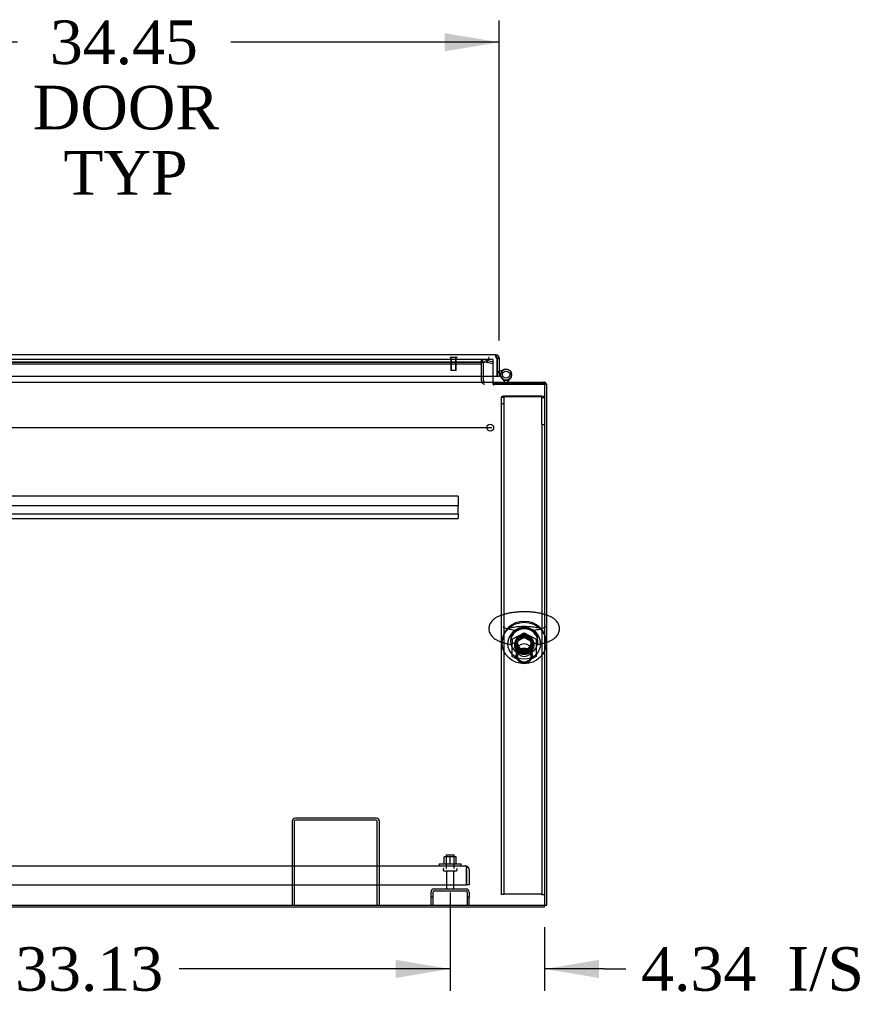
# Model space of a CAD drawing. Header units: inches. Extents: x 2 to 538, y -2 to 358.
# Tile 4 of 20: x 154 to 193, y 43 to 88. Entities that reach past the tile are written whole.
import ezdxf
from ezdxf.enums import TextEntityAlignment as Align
from ezdxf.lldxf.tags import DXFTag

# ---------------------------------------------------------------- set-up
doc = ezdxf.new("R2010")
doc.units = ezdxf.units.IN
doc.header["$MEASUREMENT"] = 0
for name, color, linetype in [('COM43135', 7, 'Continuous'), ('COM70220', 7, 'Continuous'), ('COM70830-5', 7, 'Continuous'), ('COM71019-1', 7, 'Continuous'), ('COM71043-3', 7, 'Continuous'), ('COM71044-3', 7, 'Continuous'), ('COM71045-3', 7, 'Continuous'), ('COM71046-3', 7, 'Continuous'), ('COM71047-3', 7, 'Continuous'), ('COM71048-3', 7, 'Continuous'), ('COM71145-1', 7, 'Continuous'), ('Default', 7, 'Continuous'), ('HNG14568', 7, 'Continuous'), ('HNG14568B', 7, 'Continuous'), ('HNG14568MH', 7, 'Continuous'), ('NTS166105', 7, 'Continuous'), ('NTS16692', 7, 'Continuous'), ('SCS87245', 7, 'Continuous'), ('STD26089', 7, 'Continuous'), ('STD26258', 7, 'Continuous'), ('WAF25059', 7, 'Continuous'), ('WAF87246', 7, 'Continuous'), ('WAM254785', 7, 'Continuous')]:
    doc.layers.add(name, color=color, linetype=linetype)
doc.styles.add('SEACAD_Times_New_Roman', font='times.ttf')
tags = doc.linetypes.add('CENTER2', pattern=[1.125, 0.75, -0.125, 0.125, -0.125]).pattern_tags.tags
tags[10:11] = [DXFTag(74, 4), DXFTag(75, 0), DXFTag(340, '0'), DXFTag(46, 0.0), DXFTag(50, 0.0), DXFTag(44, 0.0), DXFTag(45, 0.0)]
tags[8:9] = [DXFTag(74, 4), DXFTag(75, 0), DXFTag(340, '0'), DXFTag(46, 0.0), DXFTag(50, 0.0), DXFTag(44, 0.0), DXFTag(45, 0.0)]
tags[6:7] = [DXFTag(74, 4), DXFTag(75, 0), DXFTag(340, '0'), DXFTag(46, 0.0), DXFTag(50, 0.0), DXFTag(44, 0.0), DXFTag(45, 0.0)]
tags[4:5] = [DXFTag(74, 4), DXFTag(75, 0), DXFTag(340, '0'), DXFTag(46, 0.0), DXFTag(50, 0.0), DXFTag(44, 0.0), DXFTag(45, 0.0)]
tags = doc.linetypes.add('HIDDEN2', pattern=[0.1875, 0.125, -0.0625]).pattern_tags.tags
tags[6:7] = [DXFTag(74, 4), DXFTag(75, 0), DXFTag(340, '0'), DXFTag(46, 0.0), DXFTag(50, 0.0), DXFTag(44, 0.0), DXFTag(45, 0.0)]
tags[4:5] = [DXFTag(74, 4), DXFTag(75, 0), DXFTag(340, '0'), DXFTag(46, 0.0), DXFTag(50, 0.0), DXFTag(44, 0.0), DXFTag(45, 0.0)]
doc.dimstyles.new('HAMMOND_(STH_-_540x360)', dxfattribs={"dimtxt": 2, "dimasz": 2.5, "dimexe": 1, "dimexo": 1, "dimgap": 0.5, "dimtad": 0, "dimtih": 1, "dimtoh": 1, "dimzin": 0, "dimdsep": 46, "dimtxsty": 'SEACAD_Times_New_Roman', "dimblk1": '_SE_FILLED', "dimblk2": '_SE_FILLED', "dimsah": 1, "dimcen": 1, "dimadec": 0, "dimazin": 0, "dimtfac": 0.8, "dimtofl": 0, "dimtmove": 0, "dimatfit": 3, "dimfxl": 1, "dimtolj": 1, "dimtzin": 0, "dimarcsym": 0})

# ---------------------------------------------------------------- blocks, each defined once
blk = doc.blocks.new('SEANNOT_GROUP3')
at = {"layer": 'Default', "color": 7, "linetype": 'CENTER2'}
blk.add_line((105.622, 69.564), (175.695, 69.564), dxfattribs=at)
blk = doc.blocks.new('SE1')
at = {"layer": 'COM43135', "color": 7, "linetype": 'HIDDEN2'}
for p, q in [((106.844, 49.441), (174.474, 49.441)), ((174.474, 49.441), (174.474, 49.441)), ((174.474, 49.441), (174.474, 49.441)), ((174.474, 49.441), (174.474, 49.441)), ((174.534, 49.256), (174.534, 49.406)), ((174.534, 49.338), (174.583, 49.406)), ((174.534, 49.256), (174.534, 49.338)), ((174.534, 48.566), (174.534, 49.256)), ((174.534, 49.256), (174.534, 49.256)), ((174.534, 49.256), (174.534, 48.566)), ((174.659, 49.256), (174.659, 48.566)), ((106.784, 48.566), (174.534, 48.566)), ((174.659, 48.566), (174.534, 48.566))]:
    blk.add_line(p, q, dxfattribs=at)
for start, end in [(89.9411, 90), (53.806, 89.8792), (0, 53.806)]:
    blk.add_arc((174.474, 49.256), 0.185, start, end, dxfattribs=at)
blk.add_open_spline([(174.534, 49.406), (174.524, 49.417), (174.514, 49.426), (174.499, 49.435), (174.494, 49.437), (174.484, 49.44), (174.479, 49.441), (174.474, 49.441)], degree=3, knots=[0, 0, 0, 0, 0.5, 0.5, 0.75, 0.75, 1, 1, 1, 1], dxfattribs=at)
at = {"layer": 'COM70220', "color": 7, "linetype": 'HIDDEN2'}
for p, q in [((142.545, 72.565), (175.085, 72.565)), ((175.085, 72.565), (175.335, 72.565))]:
    blk.add_line(p, q, dxfattribs=at)
blk.add_arc((175.335, 72.815), 0.25, 270, 360, dxfattribs=at)
at = {"layer": 'COM70830-5', "color": 7, "linetype": 'HIDDEN2'}
for p, q in [((174.159, 66.416), (107.159, 66.416)), ((174.159, 66.414), (174.159, 66.416)), ((174.159, 66.414), (174.159, 66.165)), ((174.159, 66.165), (174.159, 66.11)), ((174.159, 66.11), (174.159, 66.014)), ((107.159, 65.986), (174.159, 65.986)), ((174.159, 65.595), (107.159, 65.595)), ((174.159, 66.014), (174.159, 65.986)), ((174.159, 65.691), (174.159, 65.986)), ((174.159, 65.687), (174.159, 65.691)), ((174.159, 65.595), (174.159, 65.687)), ((174.159, 65.595), (174.159, 65.578)), ((174.159, 65.578), (174.159, 65.522)), ((107.159, 65.398), (174.159, 65.398)), ((174.159, 65.522), (174.159, 65.427)), ((174.159, 65.427), (174.159, 65.398))]:
    blk.add_line(p, q, dxfattribs=at)
at = {"layer": 'COM71019-1', "color": 7, "linetype": 'HIDDEN2'}
for p, q in [((170.391, 51.629), (166.677, 51.629)), ((166.534, 51.486), (166.534, 47.629)), ((166.629, 51.486), (166.629, 47.629)), ((170.391, 51.534), (166.677, 51.534)), ((170.439, 47.629), (170.439, 51.486)), ((170.534, 47.629), (170.534, 51.486))]:
    blk.add_line(p, q, dxfattribs=at)
for centre, radius, start, end in [((166.677, 51.486), 0.143, 90, 180), ((170.391, 51.486), 0.143, 0, 90), ((166.677, 51.486), 0.048, 90, 180), ((170.391, 51.486), 0.048, 0, 90)]:
    blk.add_arc(centre, radius, start, end, dxfattribs=at)
at = {"layer": 'COM71043-3', "color": 7, "linetype": 'HIDDEN2'}
for p, q in [((175.221, 71.91), (175.221, 72.546)), ((175.316, 71.91), (175.316, 72.546)), ((175.377, 72.592), (175.49, 72.562)), ((175.401, 72.684), (175.515, 72.654)), ((175.732, 72.497), (175.49, 72.562)), ((175.515, 72.654), (175.757, 72.589)), ((175.757, 72.589), (175.732, 72.497))]:
    blk.add_line(p, q, dxfattribs=at)
at = {"layer": 'COM71043-3', "color": 7, "linetype": 'Continuous'}
for p, q in [((175.221, 71.707), (175.221, 71.91)), ((175.316, 71.707), (175.316, 71.91)), ((178.126, 71.564), (178.221, 71.564)), ((178.221, 47.629), (178.221, 71.564)), ((178.126, 47.629), (178.221, 47.629))]:
    blk.add_line(p, q, dxfattribs=at)
at = {"layer": 'COM71043-3', "color": 7, "linetype": 'HIDDEN2'}
for centre, radius, start, end in [((175.364, 72.546), 0.143, 75, 180), ((175.364, 72.546), 0.048, 75, 180), ((175.364, 71.707), 0.143, 199.6129, 270), ((178.078, 71.516), 0.143, 70.3871, 90), ((178.078, 71.516), 0.048, 0, 90)]:
    blk.add_arc(centre, radius, start, end, dxfattribs=at)
at = {"layer": 'COM71043-3', "color": 7, "linetype": 'Continuous'}
for centre, radius, start, end in [((175.364, 71.707), 0.143, 180, 199.6129), ((175.364, 71.707), 0.048, 180, 270), ((178.078, 71.516), 0.143, 19.6129, 70.3871)]:
    blk.add_arc(centre, radius, start, end, dxfattribs=at)
at = {"layer": 'COM71044-3', "color": 7, "linetype": 'Continuous'}
for q in [(140.802, 47.534), (178.126, 47.629)]:
    blk.add_line((178.126, 47.534), q, dxfattribs=at)
at = {"layer": 'COM71045-3', "color": 7, "linetype": 'HIDDEN2'}
for p, q in [((175.756, 72.69), (175.221, 72.69)), ((175.756, 72.547), (175.756, 72.69)), ((175.756, 71.91), (175.756, 72.547)), ((175.756, 71.564), (175.756, 71.659)), ((175.756, 71.565), (175.786, 71.565)), ((175.756, 71.564), (175.756, 71.533)), ((175.756, 71.533), (175.786, 71.533)), ((175.786, 71.599), (178.126, 71.599)), ((175.786, 71.567), (178.126, 71.567)), ((175.786, 71.533), (175.786, 71.564)), ((140.667, 47.629), (178.126, 47.629))]:
    blk.add_line(p, q, dxfattribs=at)
at = {"layer": 'COM71045-3', "color": 7, "linetype": 'Continuous'}
for p, q in [((175.756, 71.707), (175.756, 71.91)), ((175.756, 71.659), (175.756, 71.707))]:
    blk.add_line(p, q, dxfattribs=at)
at = {"layer": 'COM71045-3', "color": 7, "linetype": 'HIDDEN2'}
blk.add_ellipse((177.188, 59.598), major_axis=(-0.438, 0), ratio=0.939693, dxfattribs=at)
blk.add_ellipse((177.188, 59.63), major_axis=(-0.438, 0), ratio=0.939693, start_param=0.039527, end_param=3.08937, dxfattribs=at)
at = {"layer": 'COM71046-3', "color": 7, "linetype": 'HIDDEN2'}
for p, q in [((175.221, 72.69), (141.874, 72.69)), ((141.874, 72.589), (175.221, 72.589)), ((141.874, 72.498), (175.221, 72.498)), ((175.221, 72.69), (175.221, 72.685)), ((175.221, 72.589), (175.221, 72.685)), ((175.221, 72.589), (175.221, 72.546))]:
    blk.add_line(p, q, dxfattribs=at)
at = {"layer": 'COM71046-3', "color": 7, "linetype": 'Continuous'}
for p, q in [((103.191, 71.659), (178.126, 71.659)), ((175.221, 71.707), (175.221, 71.659)), ((178.126, 71.659), (178.126, 71.516)), ((178.126, 71.516), (178.126, 47.629)), ((103.191, 47.629), (178.126, 47.629))]:
    blk.add_line(p, q, dxfattribs=at)
at = {"layer": 'COM71047-3', "color": 7, "linetype": 'HIDDEN2'}
for p, q in [((172.909, 48.004), (172.909, 48.236)), ((173.004, 48.004), (172.909, 48.004)), ((172.909, 47.629), (172.909, 48.004)), ((173.004, 48.004), (173.004, 48.236)), ((173.004, 47.629), (173.004, 48.004)), ((173.052, 48.379), (174.516, 48.379)), ((173.052, 48.284), (174.516, 48.284)), ((174.564, 48.236), (174.564, 48.004)), ((174.659, 48.004), (174.564, 48.004)), ((174.564, 48.004), (174.564, 47.629)), ((174.659, 48.236), (174.659, 48.004)), ((174.659, 47.629), (174.659, 48.004))]:
    blk.add_line(p, q, dxfattribs=at)
for centre, radius, start, end in [((173.052, 48.236), 0.143, 90, 180), ((173.052, 48.236), 0.048, 90, 180), ((174.516, 48.236), 0.143, 0, 90), ((174.516, 48.236), 0.048, 0, 90)]:
    blk.add_arc(centre, radius, start, end, dxfattribs=at)
at = {"layer": 'COM71048-3', "color": 7, "linetype": 'HIDDEN2'}
for p, q in [((177.941, 71.015), (176.311, 71.015)), ((176.251, 70.952), (176.126, 70.952)), ((176.126, 70.952), (176.126, 70.651)), ((176.126, 70.651), (176.126, 48.117)), ((176.251, 70.651), (176.126, 70.651)), ((176.251, 70.952), (176.251, 70.651)), ((176.251, 70.651), (176.251, 48.117)), ((177.941, 70.972), (176.311, 70.972)), ((178.001, 69.71), (178.001, 70.952)), ((178.001, 70.952), (178.126, 70.952)), ((178.001, 69.71), (178.001, 48.117)), ((178.001, 69.71), (178.126, 69.71)), ((176.251, 48.117), (176.126, 48.117)), ((177.941, 48.138), (176.311, 48.138)), ((178.001, 48.117), (178.126, 48.117))]:
    blk.add_line(p, q, dxfattribs=at)
for centre, major_axis, ratio, start_param, end_param in [((176.311, 70.952), (0.185, 0), 0.34202, 1.570796, 3.141593), ((177.941, 70.952), (0.185, 0), 0.34202, 0, 1.570796), ((176.311, 70.952), (0.06, 0), 0.34202, 1.570796, 3.141593), ((177.941, 70.952), (0.06, 0), 0.34202, 0, 1.570796), ((177.188, 59.598), (-0.437, 0), 0.939693, 0.052019, 3.089573), ((176.311, 48.117), (0.06, 0), 0.34202, 1.570796, 3.141593), ((177.941, 48.117), (0.06, 0), 0.34202, 0, 1.570796)]:
    blk.add_ellipse(centre, major_axis=major_axis, ratio=ratio, start_param=start_param, end_param=end_param, dxfattribs=at)
blk.add_ellipse((177.188, 59.555), major_axis=(-0.437, 0), ratio=0.939693, dxfattribs=at)
at = {"layer": 'COM71145-1', "color": 7, "linetype": 'Continuous'}
for p, q in [((175.896, 72.91), (141.734, 72.91)), ((175.896, 72.91), (175.896, 72.91)), ((175.896, 72.84), (175.896, 72.91)), ((175.896, 72.91), (175.896, 72.84)), ((175.896, 72.84), (175.896, 72.815)), ((175.896, 72.815), (175.896, 72.84)), ((175.896, 72.815), (175.896, 72.815)), ((175.944, 72.767), (175.97, 72.767)), ((175.944, 72.767), (175.944, 72.743)), ((175.944, 71.91), (175.944, 72.743)), ((175.944, 72.743), (175.944, 71.91)), ((175.944, 72.743), (176.039, 72.743)), ((175.97, 72.767), (176.039, 72.767)), ((176.039, 72.767), (176.039, 72.743)), ((176.039, 72.743), (176.039, 71.91)), ((175.944, 71.91), (141.685, 71.91)), ((176.039, 71.91), (175.944, 71.91))]:
    blk.add_line(p, q, dxfattribs=at)
for centre, radius, start, end in [((175.896, 72.767), 0.143, 0, 90), ((175.896, 72.767), 0.048, 0, 90), ((175.954, 72.824), 0.0815, 224.8717, 263.2273)]:
    blk.add_arc(centre, radius, start, end, dxfattribs=at)
for points, knots in [([(175.896, 72.91), (175.892, 72.91), (175.888, 72.909), (175.882, 72.906), (175.88, 72.903), (175.876, 72.896), (175.875, 72.891), (175.873, 72.881), (175.872, 72.875), (175.872, 72.861), (175.873, 72.854), (175.875, 72.838), (175.876, 72.829), (175.88, 72.811), (175.882, 72.803), (175.888, 72.784), (175.892, 72.775), (175.896, 72.767)], [0, 0, 0, 0, 0.125, 0.125, 0.25, 0.25, 0.375, 0.375, 0.5, 0.5, 0.625, 0.625, 0.75, 0.75, 0.875, 0.875, 1, 1, 1, 1]), ([(175.896, 72.815), (175.893, 72.815), (175.89, 72.815), (175.885, 72.814), (175.882, 72.813), (175.88, 72.813)], [0, 0, 0, 0, 0.125, 0.125, 0.2349364, 0.2349364, 0.2349364, 0.2349364])]:
    blk.add_open_spline(points, degree=3, knots=knots, dxfattribs=at)
at = {"layer": 'HNG14568', "color": 7, "linetype": 'HIDDEN2'}
for p, q in [((176.002, 72.115), (176.026, 72.17)), ((176.039, 72.048), (176.002, 72.115)), ((176.026, 72.17), (176.039, 72.174)), ((176.277, 72.237), (176.292, 72.241)), ((176.136, 71.874), (176.128, 71.888))]:
    blk.add_line(p, q, dxfattribs=at)
at = {"layer": 'HNG14568', "color": 7, "linetype": 'Continuous'}
for p, q in [((176.039, 72.174), (176.277, 72.237)), ((176.128, 71.888), (176.039, 72.048))]:
    blk.add_line(p, q, dxfattribs=at)
at = {"layer": 'HNG14568B', "color": 7, "linetype": 'HIDDEN2'}
blk.add_circle((176.356, 71.997), 0.164, dxfattribs=at)
at = {"layer": 'HNG14568B', "color": 7, "linetype": 'Continuous'}
for start, end in [(0, 221.504), (318.496, 0)]:
    blk.add_arc((176.356, 71.997), 0.253, start, end, dxfattribs=at)
at = {"layer": 'HNG14568B', "color": 7, "linetype": 'HIDDEN2'}
blk.add_arc((176.356, 71.997), 0.253, 221.504, 318.496, dxfattribs=at)
at = {"layer": 'HNG14568MH', "color": 7, "linetype": 'Continuous'}
for p, q in [((176.157, 71.842), (176.299, 71.659)), ((176.414, 71.659), (176.556, 71.842))]:
    blk.add_line(p, q, dxfattribs=at)
at = {"layer": 'HNG14568MH', "color": 7, "linetype": 'HIDDEN2'}
for p, q in [((176.299, 71.659), (176.326, 71.624)), ((176.326, 71.624), (176.386, 71.624)), ((176.386, 71.624), (176.414, 71.659))]:
    blk.add_line(p, q, dxfattribs=at)
at = {"layer": 'HNG14568MH', "color": 7, "linetype": 'Continuous'}
blk.add_circle((176.356, 71.997), 0.253, dxfattribs=at)
at = {"layer": 'NTS166105', "color": 7, "linetype": 'HIDDEN2'}
for p, q in [((173.783, 49.857), (173.508, 49.857)), ((173.508, 49.537), (173.508, 49.857)), ((174.058, 49.857), (173.783, 49.857)), ((173.783, 49.537), (173.783, 49.857)), ((174.058, 49.537), (174.058, 49.857))]:
    blk.add_line(p, q, dxfattribs=at)
at = {"layer": 'NTS16692', "color": 7, "linetype": 'HIDDEN2'}
for p, q in [((176.641, 59.851), (177.188, 60.142)), ((177.188, 60.142), (177.735, 59.851)), ((177.188, 60.142), (177.188, 59.93)), ((176.641, 59.639), (177.188, 59.93)), ((176.641, 59.851), (176.641, 59.639)), ((177.188, 59.93), (177.735, 59.639)), ((177.735, 59.851), (177.735, 59.639)), ((176.641, 59.047), (176.641, 59.639)), ((177.735, 59.639), (177.735, 59.047)), ((177.188, 58.756), (176.641, 59.047)), ((177.735, 59.047), (177.188, 58.756))]:
    blk.add_line(p, q, dxfattribs=at)
blk.add_ellipse((177.188, 59.343), major_axis=(-0.321, 0), ratio=0.939693, dxfattribs=at)
blk.add_ellipse((177.188, 59.555), major_axis=(-0.321, 0), ratio=0.939693, start_param=0.359346, end_param=2.782247, dxfattribs=at)
at = {"layer": 'SCS87245', "color": 7, "linetype": 'HIDDEN2'}
for p, q in [((176.563, 59.779), (176.563, 59.738)), ((176.819, 59.717), (176.819, 59.097)), ((177.557, 59.097), (177.557, 59.717)), ((177.813, 59.738), (177.813, 59.779))]:
    blk.add_line(p, q, dxfattribs=at)
for centre, major_axis, start_param, end_param in [((177.188, 59.738), (-0.625, 0), 2.202351, 6.283185), ((177.188, 59.779), (-0.625, 0), 3.141593, 6.283185), ((177.188, 59.738), (-0.625, 0), 0, 0.939242), ((177.188, 59.717), (0.369, 0), 0, 3.141593)]:
    blk.add_ellipse(centre, major_axis=major_axis, ratio=0.939693, start_param=start_param, end_param=end_param, dxfattribs=at)
for centre, major_axis in [((177.188, 59.097), (-0.369, 0)), ((177.188, 59.076), (-0.309, 0))]:
    blk.add_ellipse(centre, major_axis=major_axis, ratio=0.939693, dxfattribs=at)
for points, knots in [([(178.223, 60.953), (178.204, 60.959), (178.138, 60.982), (178.018, 61.015), (177.859, 61.048), (177.694, 61.074), (177.524, 61.092), (177.352, 61.103), (177.178, 61.106), (177.004, 61.102), (176.832, 61.09), (176.665, 61.072), (176.503, 61.045), (176.348, 61.012), (176.201, 60.97), (176.062, 60.92), (175.932, 60.859), (175.822, 60.79), (175.732, 60.714), (175.665, 60.636), (175.614, 60.552), (175.58, 60.464), (175.566, 60.387), (175.564, 60.346), (175.564, 60.331)], [0.483561, 0.483561, 0.483561, 0.483561, 0.4944921, 0.5217339, 0.5483381, 0.5744813, 0.6003179, 0.6259647, 0.6515118, 0.6770345, 0.7025908, 0.7282441, 0.7540793, 0.7802044, 0.8067665, 0.8339718, 0.8620881, 0.8913026, 0.9149237, 0.9360793, 0.9556134, 0.9741983, 0.9923263, 1, 1, 1, 1]), ([(175.564, 60.331), (175.566, 60.298), (175.569, 60.24), (175.597, 60.147), (175.64, 60.063), (175.697, 59.986), (175.769, 59.915), (175.859, 59.848), (175.968, 59.785), (176.096, 59.729), (176.239, 59.68), (176.393, 59.64), (176.508, 59.617), (176.572, 59.606), (176.581, 59.605)], [0, 0, 0, 0, 0.0592938, 0.1216582, 0.1842843, 0.2494156, 0.319532, 0.3972209, 0.4838205, 0.5766472, 0.6694081, 0.7598645, 0.8483101, 0.8619975, 0.8619975, 0.8619975, 0.8619975]), ([(176.816, 60.241), (176.809, 60.242), (176.756, 60.248), (176.662, 60.262), (176.542, 60.286), (176.437, 60.313), (176.348, 60.343), (176.279, 60.372), (176.232, 60.397), (176.205, 60.416), (176.199, 60.423), (176.199, 60.423), (176.199, 60.423)], [0.8014433, 0.8014433, 0.8014433, 0.8014433, 0.8046278, 0.8242944, 0.8437217, 0.862807, 0.8814256, 0.8994343, 0.9166959, 0.9314338, 0.9471954, 0.9482735, 0.9482735, 0.9482735, 0.9482735]), ([(176.384, 60.331), (176.401, 60.337), (176.448, 60.352), (176.536, 60.375), (176.652, 60.399), (176.78, 60.418), (176.917, 60.432), (177.06, 60.441), (177.207, 60.443), (177.354, 60.439), (177.497, 60.429), (177.634, 60.413), (177.762, 60.392), (177.876, 60.367), (177.951, 60.345), (177.987, 60.333), (177.993, 60.331)], [0.1262001, 0.1262001, 0.1262001, 0.1262001, 0.1368938, 0.1551965, 0.1740564, 0.19333, 0.2128964, 0.232657, 0.2525305, 0.2724472, 0.2923289, 0.312101, 0.3316878, 0.3509988, 0.3699233, 0.3739075, 0.3739075, 0.3739075, 0.3739075]), ([(178.178, 60.423), (178.178, 60.423), (178.174, 60.418), (178.151, 60.401), (178.111, 60.378), (178.052, 60.352), (177.975, 60.324), (177.88, 60.297), (177.77, 60.272), (177.662, 60.254), (177.591, 60.244), (177.562, 60.241)], [0.5517372, 0.5517372, 0.5517372, 0.5517372, 0.5661718, 0.5809669, 0.596461, 0.6128553, 0.6301368, 0.6481878, 0.6668546, 0.6859872, 0.6983235, 0.6983235, 0.6983235, 0.6983235]), ([(177.795, 59.605), (177.833, 59.611), (177.923, 59.627), (178.061, 59.659), (178.164, 59.689), (178.216, 59.707), (178.222, 59.709)], [0.04153019, 0.04153019, 0.04153019, 0.04153019, 0.05950978, 0.08571414, 0.11239394, 0.1160281, 0.1160281, 0.1160281, 0.1160281])]:
    blk.add_open_spline(points, degree=3, knots=knots, dxfattribs=at)
at = {"layer": 'SCS87245', "color": 7, "linetype": 'Continuous'}
blk.add_open_spline([(178.222, 59.709), (178.263, 59.724), (178.349, 59.757), (178.466, 59.815), (178.57, 59.884), (178.654, 59.958), (178.719, 60.036), (178.768, 60.12), (178.8, 60.209), (178.815, 60.304), (178.811, 60.401), (178.787, 60.496), (178.747, 60.582), (178.693, 60.66), (178.624, 60.733), (178.539, 60.801), (178.434, 60.864), (178.326, 60.914), (178.252, 60.943), (178.223, 60.953)], degree=3, knots=[0.1160281, 0.1160281, 0.1160281, 0.1160281, 0.1397699, 0.1681152, 0.1941441, 0.2174411, 0.2383604, 0.2577502, 0.2762574, 0.2943582, 0.3136056, 0.332345, 0.3510305, 0.3703193, 0.3909354, 0.4136634, 0.4390478, 0.4665905, 0.483561, 0.483561, 0.483561, 0.483561], dxfattribs=at)
at = {"layer": 'STD26089', "color": 7, "linetype": 'HIDDEN2'}
for p, q in [((173.596, 49.941), (173.971, 49.941)), ((173.596, 49.941), (173.596, 49.316)), ((173.971, 49.316), (173.971, 49.941)), ((173.459, 49.286), (173.459, 49.246)), ((173.489, 49.216), (174.079, 49.216)), ((173.618, 49.216), (173.618, 48.439)), ((173.95, 48.439), (173.95, 49.216)), ((174.109, 49.246), (174.109, 49.286))]:
    blk.add_line(p, q, dxfattribs=at)
for centre, radius, start, end in [((173.489, 49.286), 0.03, 90, 180), ((174.079, 49.286), 0.03, 0, 90), ((173.489, 49.246), 0.03, 180, 270), ((174.079, 49.246), 0.03, 270, 0), ((173.678, 48.439), 0.06, 180, 270), ((173.89, 48.439), 0.06, 270, 0)]:
    blk.add_arc(centre, radius, start, end, dxfattribs=at)
at = {"layer": 'STD26258', "color": 7, "linetype": 'HIDDEN2'}
for p, q in [((173.788, 72.815), (173.788, 72.784)), ((174.101, 72.784), (174.101, 72.815)), ((174.101, 72.784), (173.788, 72.784)), ((173.819, 72.784), (173.819, 72.19)), ((173.85, 72.19), (173.85, 72.784)), ((174.039, 72.19), (174.039, 72.784)), ((174.069, 72.19), (174.069, 72.784)), ((174.069, 72.19), (173.819, 72.19))]:
    blk.add_line(p, q, dxfattribs=at)
blk.add_circle((175.626, 69.564), 0.156, dxfattribs=at)
at = {"layer": 'WAF25059', "color": 7, "linetype": 'HIDDEN2'}
for p, q in [((173.284, 49.537), (174.284, 49.537)), ((173.284, 49.537), (173.284, 49.441)), ((174.284, 49.441), (174.284, 49.537))]:
    blk.add_line(p, q, dxfattribs=at)
at = {"layer": 'WAF87246', "color": 7, "linetype": 'HIDDEN2'}
for p, q in [((176.176, 59.717), (176.176, 59.673)), ((178.2, 59.673), (178.2, 59.717))]:
    blk.add_line(p, q, dxfattribs=at)
for major_axis, start_param, end_param in [((-1.012, 0), 3.141593, 6.283185), ((-0.406, 0), 0.058268, 3.083324)]:
    blk.add_ellipse((177.188, 59.717), major_axis=major_axis, ratio=0.939693, start_param=start_param, end_param=end_param, dxfattribs=at)
for major_axis in [(-1.012, 0), (0.406, 0)]:
    blk.add_ellipse((177.188, 59.673), major_axis=major_axis, ratio=0.939693, dxfattribs=at)
at = {"layer": 'WAM254785', "color": 7, "linetype": 'HIDDEN2'}
for p, q in [((176.438, 59.673), (176.438, 59.63)), ((177.938, 59.63), (177.938, 59.673))]:
    blk.add_line(p, q, dxfattribs=at)
for major_axis, start_param, end_param in [((-0.75, 0), 3.141593, 6.283185), ((0.312, 0), 3.214451, 6.210327)]:
    blk.add_ellipse((177.188, 59.673), major_axis=major_axis, ratio=0.939693, start_param=start_param, end_param=end_param, dxfattribs=at)
for major_axis in [(-0.75, 0), (-0.312, 0)]:
    blk.add_ellipse((177.188, 59.63), major_axis=major_axis, ratio=0.939693, dxfattribs=at)
blk = doc.blocks.new('DMBLK89')
at = {"layer": 'Default', "linetype": 'Continuous', "transparency": 16777216}
for points in [[(144.09, 87.68), (141.59, 87.264), (144.09, 86.847)], [(173.539, 87.68), (173.539, 86.847), (176.039, 87.264)]]:
    blk.add_hatch(color=7, dxfattribs=at).paths.add_polyline_path(points)
at = {"layer": 'Default', "color": 7, "linetype": 'Continuous', "transparency": 16777216}
for p, q in [((141.59, 73.327), (141.59, 88.264)), ((176.039, 73.565), (176.039, 88.264)), ((153.921, 87.264), (141.59, 87.264)), ((176.039, 87.264), (163.709, 87.264))]:
    blk.add_line(p, q, dxfattribs=at)
at = {"layer": 'Default', "color": 7, "linetype": 'Continuous', "transparency": 16777216, "style": 'SEACAD_Times_New_Roman'}
for s, p in [('34.45', (155.403, 88.264)), ('DOOR', (154.621, 85.264)), ('TYP', (156.019, 82.264))]:
    blk.add_text(s, height=2, dxfattribs=at).set_placement(p, align=Align.TOP_LEFT)
blk = doc.blocks.new('_SE_FILLED')
at = {"color": 0}
blk.add_line((0, 0), (-1, 0), dxfattribs=at)
blk.add_solid([(0, 0), (-1, -0.1665), (-1, 0.1665), (0, 0)], dxfattribs=at)
blk = doc.blocks.new('DMBLK103')
at = {"layer": 'Default', "linetype": 'Continuous', "transparency": 16777216}
for points in [[(171.284, 44.288), (173.784, 44.705), (171.284, 45.122)], [(180.626, 44.288), (180.626, 45.122), (178.126, 44.705)]]:
    blk.add_hatch(color=7, dxfattribs=at).paths.add_polyline_path(points)
at = {"layer": 'Default', "color": 7, "linetype": 'Continuous', "transparency": 16777216}
for p, q in [((173.784, 48.216), (173.784, 43.705)), ((178.126, 46.629), (178.126, 43.705)), ((173.784, 44.705), (168.784, 44.705)), ((180.858, 44.705), (178.126, 44.705)), ((180.858, 44.705), (181.858, 44.705))]:
    blk.add_line(p, q, dxfattribs=at)
at = {"layer": 'Default', "color": 7, "linetype": 'Continuous', "transparency": 16777216, "style": 'SEACAD_Times_New_Roman'}
for s, p in [('4.34', (182.558, 45.705)), ('I/S', (189.266, 45.705))]:
    blk.add_text(s, height=2, dxfattribs=at).set_placement(p, align=Align.TOP_LEFT)
blk = doc.blocks.new('DMBLK104')
at = {"layer": 'Default', "linetype": 'Continuous', "transparency": 16777216}
for points in [[(143.159, 44.288), (143.159, 45.122), (140.659, 44.705)], [(171.284, 44.288), (173.784, 44.705), (171.284, 45.122)]]:
    blk.add_hatch(color=7, dxfattribs=at).paths.add_polyline_path(points)
at = {"layer": 'Default', "color": 7, "linetype": 'Continuous', "transparency": 16777216}
for p, q in [((140.659, 48.216), (140.659, 43.705)), ((173.784, 48.216), (173.784, 43.705)), ((153.109, 44.705), (140.659, 44.705)), ((173.784, 44.705), (161.334, 44.705))]:
    blk.add_line(p, q, dxfattribs=at)
at = {"layer": 'Default', "color": 7, "linetype": 'Continuous', "transparency": 16777216, "style": 'SEACAD_Times_New_Roman'}
blk.add_text('33.13', height=2, dxfattribs=at).set_placement((153.809, 45.705), align=Align.TOP_LEFT)

msp = doc.modelspace()

# ---------------------------------------------------------------- block references
at = {"layer": 'Default'}
for name in ['SE1', 'SEANNOT_GROUP3']:
    msp.add_blockref(name, (0, 0), dxfattribs=at)

# ---------------------------------------------------------------- dimensions: what is measured, and where the dimension line sits
at = {"layer": 'Default', "color": 7, "linetype": 'Continuous'}
for base, p1, p2, text, picture, middle in [((141.59, 87.264), (176.039, 72.565), (141.59, 72.327), '\\A1;<>\\PDOOR\\XTYP', 'DMBLK89', (158.815, 87.264)), ((140.658882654, 44.704973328), (173.783882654, 49.21626116), (140.658882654, 49.21626116), '\\A1;<>', 'DMBLK104', (157.221382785, 44.704973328))]:
    dim = msp.add_linear_dim(base=base, p1=p1, p2=p2, text=text, dimstyle='HAMMOND_(STH_-_540x360)', dxfattribs=at)
    dim.commit()
    dim.dimension.update_dxf_attribs({"geometry": picture, "text_midpoint": middle, "dimtype": 160})
dim = msp.add_linear_dim(base=(173.784, 44.705), p1=(178.126, 47.629), p2=(173.784, 49.216), text='\\A1;<> I/S', dimstyle='HAMMOND_(STH_-_540x360)', override={"dimtmove": 1}, dxfattribs=at)
dim.commit()
dim.dimension.update_dxf_attribs({"geometry": 'DMBLK103', "text_midpoint": (181.858, 44.705), "dimtype": 160})

doc.saveas('drawing.dxf')
